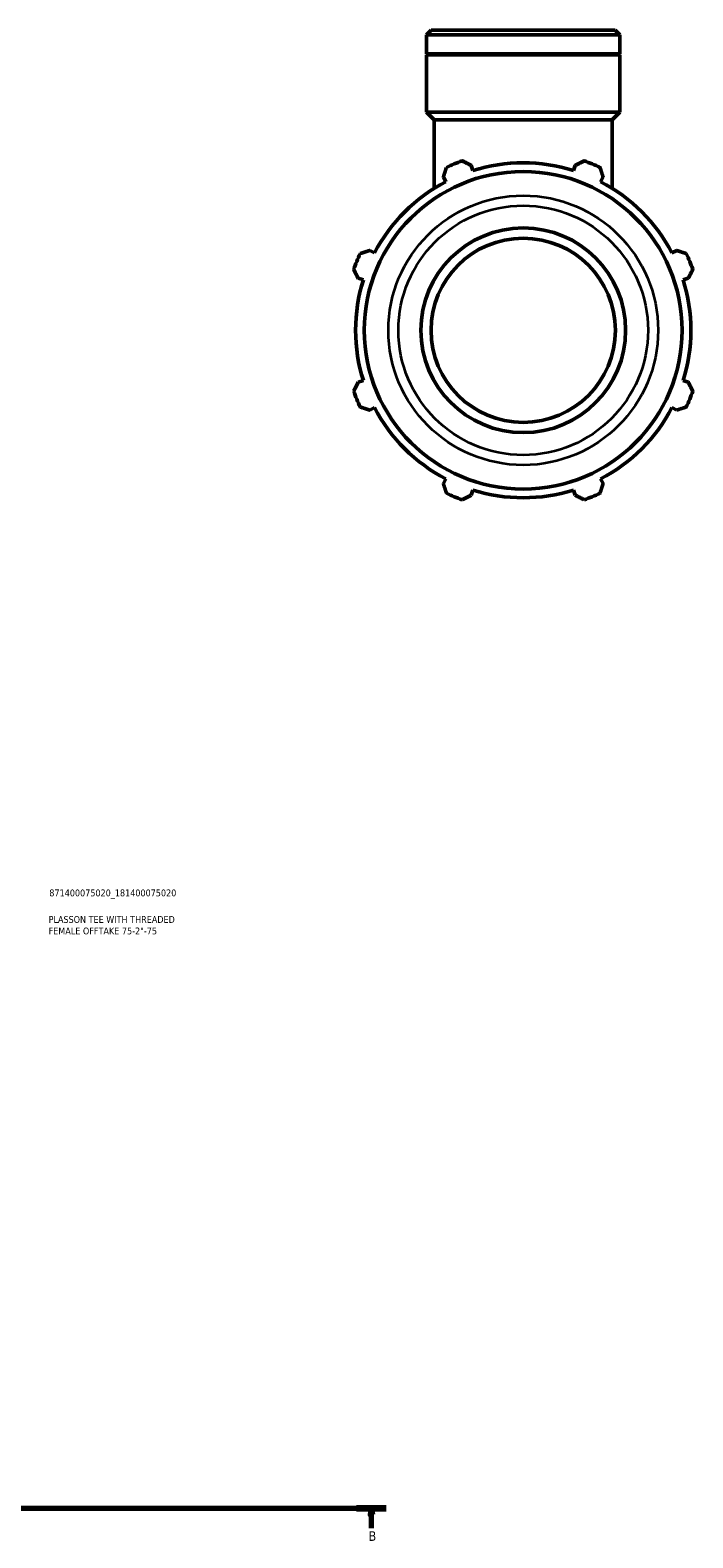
# Model space of a CAD drawing. Header units: millimetres. Extents: x 0 to 1330, y -193 to 1095.
# Tile 8 of 10: x 848 to 1091, y -142 to 411. Entities that reach past the tile are written whole.
import ezdxf

# ---------------------------------------------------------------- set-up
doc = ezdxf.new("R2010")
doc.units = ezdxf.units.MM
doc.linetypes.add('CHAIN', pattern=[0.7087, 0.4724, -0.0591, 0.1181, -0.0591])
for name, color, linetype, lineweight in [('Section Line (ISO)', 7, 'CHAIN', 70), ('Title (ISO)', 7, 'Continuous', 50), ('Visible (ISO)', 7, 'Continuous', 50), ('Visible Narrow (ISO)', 7, 'Continuous', 35)]:
    doc.layers.add(name, color=color, linetype=linetype, lineweight=lineweight)
doc.styles.add('Label Text (ISO)', font='tahoma.ttf')
doc.styles.add('Note Text (ISO)', font='tahoma.ttf')

# ---------------------------------------------------------------- blocks, each defined once
blk = doc.blocks.new('Title Blocks ISO')
at = {"layer": 'Title (ISO)', "color": 232, "true_color": 0xca0064, "style": 'Note Text (ISO)'}
for tag, p in [('PART_NUMBER_001', (34.1, 73.13)), ('DESCRIPTION_001', (33.84, 63.4)), ('DESCRIPTION_002', (33.84, 59.18))]:
    blk.add_attdef(tag, p, '', height=2.5, dxfattribs=at)
blk = doc.blocks.new('2dTransSection0')
at = {"layer": 'Section Line (ISO)', "linetype": 'CHAIN'}
blk.add_line((291.01, -131.08), (978.51, -131.08), dxfattribs=at)
at = {"layer": 'Section Line (ISO)', "linetype": 'Continuous', "lineweight": 140}
blk.add_line((967.61, -131.08), (978.51, -131.08), dxfattribs=at)
at = {"layer": 'Section Line (ISO)', "linetype": 'Continuous'}
for p, q in [((973.06, -131.08), (972.56, -133.58)), ((973.06, -133.58), (973.06, -131.08)), ((973.56, -133.58), (973.06, -131.08)), ((972.56, -133.58), (973.56, -133.58)), ((973.06, -138.48), (973.06, -133.58))]:
    blk.add_line(p, q, dxfattribs=at)
at = {"layer": 'Section Line (ISO)', "linetype": 'Continuous', "flags": 128}
blk.add_lwpolyline([(973.56, -133.58), (973.06, -131.08), (972.56, -133.58), (973.56, -133.58)], dxfattribs=at)
at = {"layer": 'Section Line (ISO)'}
blk.add_solid([(973.56, -133.58), (973.06, -131.08), (972.56, -133.58), (973.56, -133.58)], dxfattribs=at)
at = {"layer": 'Section Line (ISO)', "insert": (971.99, -143.08), "char_height": 3.5, "attachment_point": 7, "style": 'Label Text (ISO)'}
blk.add_mtext('B', dxfattribs=at)

msp = doc.modelspace()

# ---------------------------------------------------------------- linework, layer by layer
at = {"layer": 'Visible (ISO)'}
for p, q in [((994.931, 410.568), (993.231, 408.869)), ((994.931, 410.568), (1062.352, 410.568)), ((1062.352, 410.568), (1064.051, 408.869)), ((1064.051, 408.869), (993.231, 408.869)), ((993.231, 401.868), (993.231, 408.869)), ((1064.051, 401.868), (1064.051, 408.869)), ((1064.051, 401.868), (993.231, 401.868)), ((993.531, 401.568), (993.231, 401.868)), ((1064.051, 401.568), (993.231, 401.568)), ((993.231, 380.568), (993.231, 401.568)), ((1063.751, 401.568), (1064.051, 401.868)), ((1064.051, 380.568), (1064.051, 401.568)), ((1064.051, 380.568), (993.231, 380.568)), ((996.064, 377.736), (993.231, 380.568)), ((1061.219, 377.736), (996.064, 377.736)), ((996.064, 352.59), (996.064, 377.736)), ((1061.219, 377.736), (1064.051, 380.568)), ((1061.219, 352.59), (1061.219, 377.736)), ((1010.184, 359.108), (1009.589, 360.996)), ((1047.694, 360.996), (1047.099, 359.108)), ((999.385, 356.769), (1000.299, 355.013)), ((1056.984, 355.013), (1057.898, 356.769)), ((974.197, 328.911), (972.44, 329.825)), ((1084.842, 329.825), (1083.086, 328.911)), ((968.214, 319.621), (970.102, 319.026)), ((1087.181, 319.026), (1089.069, 319.621)), ((970.102, 282.111), (968.214, 281.516)), ((1089.069, 281.516), (1087.181, 282.111)), ((972.44, 271.312), (974.197, 272.226)), ((1083.086, 272.226), (1084.842, 271.312)), ((1000.299, 246.124), (999.385, 244.367)), ((1057.898, 244.367), (1056.984, 246.124)), ((1009.589, 240.141), (1010.184, 242.029)), ((1047.099, 242.029), (1047.694, 240.141))]:
    msp.add_line(p, q, dxfattribs=at)
for radius in [58.188, 37.5, 33.75]:
    msp.add_circle((1028.641, 300.568), radius, dxfattribs=at)
for radius, start, end in [(66, 109.79198, 115.20802), (61.38, 72.5, 107.5), (66, 64.79198, 70.20802), (61.38, 117.5, 152.5), (61.38, 27.5, 62.5), (66, 154.79198, 160.20802), (66, 19.79198, 25.20802), (61.38, 162.5, 197.5), (61.38, 342.5, 17.5), (66, 199.79198, 205.20802), (66, 334.79198, 340.20802), (61.38, 207.5, 242.5), (61.38, 297.5, 332.5), (66, 244.79198, 250.20802), (61.38, 252.5, 287.5), (66, 289.79198, 295.20802)]:
    msp.add_arc((1028.641, 300.568), radius, start, end, dxfattribs=at)
for points, weights in [([(999.385, 356.769), (999.947, 358.49), (1000.532, 360.283)], [1.00182986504, 1.00132330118, 1]), ([(1006.293, 362.67), (1007.975, 361.816), (1009.589, 360.996)], [1, 1.00132330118, 1.00182986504]), ([(1047.694, 360.996), (1049.308, 361.816), (1050.989, 362.67)], [1.00182986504, 1.00132330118, 1]), ([(1056.751, 360.283), (1057.336, 358.49), (1057.898, 356.769)], [1, 1.00132330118, 1.00182986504]), ([(968.927, 328.678), (970.719, 329.263), (972.44, 329.825)], [1, 1.00132330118, 1.00182986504]), ([(1084.842, 329.825), (1086.563, 329.263), (1088.356, 328.678)], [1.00182986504, 1.00132330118, 1]), ([(968.214, 319.621), (967.394, 321.235), (966.54, 322.916)], [1.00182986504, 1.00132330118, 1]), ([(1090.743, 322.916), (1089.889, 321.235), (1089.069, 319.621)], [1, 1.00132330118, 1.00182986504]), ([(966.54, 278.22), (967.394, 279.902), (968.214, 281.516)], [1, 1.00132330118, 1.00182986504]), ([(1089.069, 281.516), (1089.889, 279.902), (1090.743, 278.22)], [1.00182986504, 1.00132330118, 1]), ([(972.44, 271.312), (970.719, 271.874), (968.927, 272.459)], [1.00182986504, 1.00132330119, 1]), ([(1088.356, 272.459), (1086.563, 271.874), (1084.842, 271.312)], [1, 1.00132330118, 1.00182986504]), ([(1000.532, 240.854), (999.947, 242.646), (999.385, 244.367)], [1, 1.00132330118, 1.00182986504]), ([(1057.898, 244.367), (1057.336, 242.646), (1056.751, 240.854)], [1.00182986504, 1.00132330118, 1]), ([(1009.589, 240.141), (1007.975, 239.321), (1006.293, 238.467)], [1.00182986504, 1.00132330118, 1]), ([(1050.989, 238.467), (1049.308, 239.321), (1047.694, 240.141)], [1, 1.00132330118, 1.00182986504])]:
    msp.add_rational_spline(points, weights, degree=2, dxfattribs=at)
at = {"layer": 'Visible Narrow (ISO)'}
for radius in [49.381, 45.713]:
    msp.add_circle((1028.641, 300.568), radius, dxfattribs=at)

# ---------------------------------------------------------------- block references
msp.add_blockref('Title Blocks ISO', (821, 20)).add_auto_attribs({'PART_NUMBER_001': '871400075020_181400075020', 'DESCRIPTION_001': 'PLASSON TEE WITH THREADED', 'DESCRIPTION_002': 'FEMALE OFFTAKE 75-2"-75'})
at = {"layer": 'Section Line (ISO)'}
msp.add_blockref('2dTransSection0', (0, 0), dxfattribs=at)

doc.saveas('drawing.dxf')
